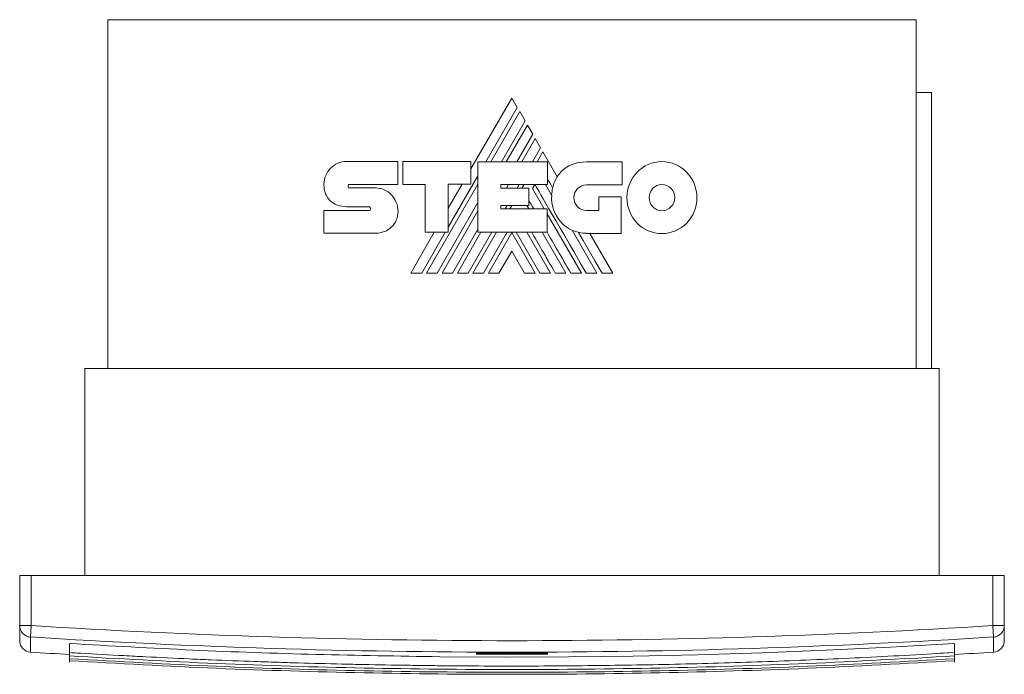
# Model space of a CAD drawing. Header units: millimetres. Extents: x -81 to 675, y -79 to 368.
# Tile 2 of 4: x 192 to 449, y -79 to 92. Entities that reach past the tile are written whole.
import ezdxf

# ---------------------------------------------------------------- set-up
doc = ezdxf.new("R2010")
doc.units = ezdxf.units.MM
doc.linetypes.add('PHANTOM', pattern=[12.7, 6.35, -1.27, 1.27, -1.27, 1.27, -1.27])
doc.layers.add('___VS___', color=7, linetype='Continuous', lineweight=15)

msp = doc.modelspace()

# ---------------------------------------------------------------- linework, layer by layer
at = {"color": 7, "linetype": 'Continuous', "lineweight": 15}
for p, q in [((215.31, 91.69), (215.31, 0.69)), ((215.31, 91.69), (426.31, 91.69)), ((426.31, 0.69), (426.31, 91.69)), ((426.31, 72.69), (430.31, 72.69)), ((430.31, 0.69), (430.31, 72.69)), ((320.76, 71.22), (310.1, 52.77)), ((322.18, 68.79), (320.76, 71.22)), ((314.01, 54.62), (322.18, 68.79)), ((322.81, 67.69), (315.27, 54.62)), ((324.21, 65.29), (322.81, 67.69)), ((318.05, 54.62), (324.21, 65.29)), ((324.83, 64.2), (319.3, 54.62)), ((322.09, 54.62), (326.23, 61.78)), ((326.23, 61.78), (324.83, 64.2)), ((326.85, 60.71), (323.34, 54.62)), ((328.27, 58.24), (326.85, 60.71)), ((326.17, 54.62), (328.27, 58.24)), ((328.88, 57.19), (327.39, 54.62)), ((332.6, 50.72), (328.88, 57.19)), ((277.59, 54.7), (290.99, 54.7)), ((290.99, 54.7), (290.99, 48.72)), ((292.32, 48.72), (292.32, 54.67)), ((292.32, 54.67), (310.1, 54.67)), ((310.1, 54.67), (310.1, 48.77)), ((311.91, 36.21), (311.91, 54.62)), ((311.91, 54.62), (330.07, 54.62)), ((330.07, 54.62), (330.07, 48.67)), ((340.21, 54.57), (349.53, 54.57)), ((349.53, 54.57), (349.53, 48.59)), ((304.17, 37.59), (311.91, 50.98)), ((278.37, 48.72), (290.99, 48.72)), ((278.39, 47.79), (285.2, 47.79)), ((298.1, 48.72), (292.32, 48.72)), ((298.1, 36.21), (298.1, 48.72)), ((298.5, 25.56), (311.91, 48.79)), ((310.1, 48.77), (304.17, 48.77)), ((304.17, 36.21), (304.17, 48.77)), ((307.79, 48.77), (304.17, 42.51)), ((317.93, 48.67), (330.07, 48.67)), ((317.93, 48.67), (317.93, 47.69)), ((317.93, 47.69), (325.16, 47.69)), ((319.34, 47.69), (319.9, 48.67)), ((322.16, 47.69), (322.72, 48.67)), ((323.39, 47.69), (323.95, 48.67)), ((325.16, 47.69), (325.16, 43.19)), ((326.17, 47.61), (326.78, 48.67)), ((326.17, 47.61), (329.24, 42.29)), ((329.58, 48.67), (331.16, 45.93)), ((349.53, 48.59), (340.21, 48.59)), ((301.27, 25.56), (311.91, 43.98)), ((343.43, 41.89), (343.43, 45.44)), ((343.43, 45.44), (349.33, 45.44)), ((349.33, 45.44), (349.33, 35.93)), ((271.73, 41.86), (283.5, 41.86)), ((283.5, 42.86), (277.61, 42.86)), ((302.55, 25.56), (311.91, 41.79)), ((317.93, 43.19), (325.16, 43.19)), ((317.93, 43.19), (317.93, 42.29)), ((317.93, 42.29), (329.97, 42.29)), ((319.03, 42.29), (319.55, 43.19)), ((320.27, 42.29), (320.79, 43.19)), ((324.66, 43.19), (325.18, 42.29)), ((329.97, 36.21), (329.97, 42.29)), ((340.21, 41.89), (343.43, 41.89)), ((329.97, 41.03), (338.92, 25.56)), ((300.53, 36.21), (294.38, 25.56)), ((297.23, 25.56), (303.38, 36.21)), ((298.1, 36.21), (304.17, 36.21)), ((305.3, 25.56), (311.91, 36.99)), ((306.56, 25.56), (312.71, 36.21)), ((309.34, 25.56), (315.5, 36.21)), ((310.61, 25.56), (316.76, 36.21)), ((311.91, 36.21), (329.97, 36.21)), ((313.38, 25.56), (319.56, 36.21)), ((314.64, 25.56), (320.73, 36.13)), ((326.83, 25.56), (320.73, 36.13)), ((328.09, 25.56), (321.92, 36.21)), ((324.68, 36.21), (330.84, 25.56)), ((328.7, 36.21), (334.86, 25.56)), ((336.47, 36.76), (342.94, 25.56)), ((285.2, 35.96), (271.73, 35.96)), ((349.33, 35.93), (340.27, 35.93)), ((347.14, 25.56), (341.15, 35.93)), ((320.73, 31.3), (317.4, 25.56)), ((320.73, 31.3), (324.05, 25.56)), ((215.31, 10.99), (215.31, 2.69)), ((209.31, 0.69), (432.31, 0.69)), ((209.31, 0.69), (209.31, -53.31)), ((432.31, 0.69), (432.31, -53.31)), ((192.31, -66.41), (192.31, -53.31)), ((192.31, -53.31), (195.31, -53.31)), ((195.31, -53.31), (195.31, -66.41)), ((446.31, -53.31), (195.31, -53.31)), ((446.31, -66.41), (446.31, -53.31)), ((446.31, -53.31), (449.31, -53.31)), ((449.31, -53.31), (449.31, -66.41)), ((192.31, -66.41), (195.31, -66.41)), ((192.31, -70.37), (192.31, -66.41)), ((446.31, -66.41), (449.31, -66.41)), ((449.31, -66.41), (449.31, -70.37)), ((205.31, -71.11), (205.31, -73.45)), ((436.31, -71.11), (436.31, -73.45)), ((205.31, -73.45), (205.31, -74.35)), ((205.31, -74.35), (205.31, -75.07)), ((311.51, -73.9), (311.51, -73.63)), ((330.11, -73.63), (330.11, -73.9)), ((432.6, -73.65), (436.31, -73.46)), ((436.31, -73.45), (436.31, -73.46)), ((436.31, -73.46), (436.31, -74.35)), ((436.31, -74.35), (436.31, -75.07)), ((205.31, -75.07), (205.31, -75.6)), ((205.31, -75.6), (205.31, -75.95)), ((436.31, -75.07), (436.31, -75.6)), ((436.31, -75.6), (436.31, -75.95))]:
    msp.add_line(p, q, dxfattribs=at)
at = {"color": 8, "linetype": 'Continuous', "lineweight": 15}
for p, q in [((195.12, -69.4), (195.12, -73.36)), ((446.5, -73.36), (446.5, -69.4))]:
    msp.add_line(p, q, dxfattribs=at)
at = {"color": 7, "linetype": 'Continuous', "lineweight": 15, "flags": 128}
for points in [[(344.32, 25.56), (342.44, 28.8), (340.68, 31.83), (339.38, 34.07), (338.16, 36.17)], [(195.31, -66.41), (195.27, -66.97), (195.24, -67.51), (195.21, -68.01), (195.18, -68.46), (195.15, -68.83), (195.14, -69.12), (195.12, -69.31), (195.12, -69.4)], [(446.31, -66.41), (446.34, -66.97), (446.38, -67.51), (446.41, -68.01), (446.44, -68.46), (446.46, -68.83), (446.48, -69.12), (446.49, -69.31), (446.5, -69.4)], [(436.31, -71.11), (419.55, -72.06), (402.77, -72.86), (385.99, -73.51), (369.19, -74.02), (352.39, -74.37), (335.58, -74.58), (318.76, -74.63), (301.95, -74.54)]]:
    msp.add_lwpolyline(points, dxfattribs=at)
at = {"color": 8, "linetype": 'Continuous', "lineweight": 15, "flags": 128}
msp.add_lwpolyline([(330.11, -73.63), (330.05, -73.62), (330.01, -73.61)], dxfattribs=at)
at = {"color": 7, "linetype": 'Continuous', "lineweight": 15}
for centre, radius, start, end in [((341.31, 45.5), 10.16, 149.0381, 166.8386), ((340.27, 45.08), 9.14, 174.6401, 270), ((195.3, -66.41), 3, 180.0522, 266.4583), ((320.81, 1922.69), 1993.05, 266.38977, 273.61023), ((446.31, -66.41), 3, 273.5417, 359.9479), ((195.31, -70.37), 3, 180, 266.3969), ((320.81, 1922.69), 1996.05, 266.38977, 273.61023), ((446.31, -70.37), 3, 273.6031, 0), ((320.81, 1922.69), 2000, 266.39691, 266.68933), ((320.81, 1922.69), 1996.6, 269.73308, 270.26692), ((320.81, 1922.69), 1996.29, 269.756, 270), ((320.81, 1922.69), 1996.29, 269.756, 270.244), ((320.81, 1922.69), 1996.29, 270, 270.244), ((320.81, 1922.69), 2000, 273.31067, 273.60309)]:
    msp.add_arc(centre, radius, start, end, dxfattribs=at)
at = {"color": 8, "linetype": 'Continuous', "lineweight": 15}
msp.add_arc((311.51, -73.33), 0.3, 269.732, 295.3668, dxfattribs=at)
at = {"color": 7, "linetype": 'Continuous', "lineweight": 15}
for points in [[(273.45, 52.93), (274.51, 54.02), (275.97, 54.7), (277.59, 54.7)], [(333.64, 52.05), (335.16, 53.61), (337.36, 54.57), (340.21, 54.57)], [(353.48, 51.89), (355.13, 53.59), (357.41, 54.65), (359.93, 54.65)], [(359.93, 54.65), (362.45, 54.65), (364.74, 53.59), (366.39, 51.89)], [(271.73, 48.68), (271.73, 50.34), (272.38, 51.84), (273.45, 52.93)], [(332.6, 50.72), (332.9, 51.2), (333.25, 51.65), (333.64, 52.05)], [(350.81, 45.25), (350.81, 47.84), (351.83, 50.19), (353.48, 51.89)], [(366.39, 51.89), (368.05, 50.19), (369.07, 47.84), (369.07, 45.25)], [(331.42, 47.81), (330.89, 48.73), (330.44, 49.51), (330.07, 50.15)], [(273.28, 44.52), (272.3, 45.49), (271.7, 46.88), (271.73, 48.68)], [(278.14, 48.59), (278.05, 48.49), (278.01, 48.35), (278.01, 48.2)], [(278.01, 48.2), (278.01, 48.09), (278.05, 47.99), (278.12, 47.91)], [(278.12, 47.91), (278.19, 47.84), (278.29, 47.79), (278.39, 47.79)], [(278.37, 48.72), (278.28, 48.72), (278.2, 48.67), (278.14, 48.59)], [(285.2, 47.79), (286.81, 47.79), (288.28, 47.09), (289.34, 45.98)], [(340.19, 25.56), (331.66, 40.26), (327.2, 47.96), (326.82, 48.67)], [(331.16, 45.93), (331.2, 46.58), (331.28, 47.21), (331.42, 47.81)], [(337.92, 47.62), (337.34, 47.01), (336.97, 46.18), (336.97, 45.25)], [(340.21, 48.59), (339.32, 48.59), (338.51, 48.22), (337.92, 47.62)], [(357.59, 47.69), (356.98, 47.07), (356.61, 46.2), (356.61, 45.25)], [(359.93, 48.69), (359.01, 48.69), (358.18, 48.31), (357.59, 47.69)], [(362.29, 47.69), (361.68, 48.31), (360.85, 48.69), (359.93, 48.69)], [(363.27, 45.25), (363.27, 46.2), (362.89, 47.06), (362.29, 47.69)], [(277.61, 42.86), (275.91, 42.9), (274.36, 43.46), (273.28, 44.52)], [(289.34, 45.98), (290.4, 44.86), (291.06, 43.32), (291.06, 41.65)], [(326.48, 42.29), (325.91, 43.28), (325.47, 44.05), (325.16, 44.58)], [(336.97, 45.25), (336.97, 44.32), (337.34, 43.47), (337.92, 42.87)], [(353.47, 38.63), (351.83, 40.32), (350.81, 42.66), (350.81, 45.25)], [(356.61, 45.25), (356.61, 44.3), (356.98, 43.44), (357.59, 42.81)], [(362.29, 42.82), (362.89, 43.44), (363.27, 44.3), (363.27, 45.25)], [(369.07, 45.25), (369.07, 42.66), (368.05, 40.33), (366.4, 38.63)], [(283.76, 42.72), (283.69, 42.81), (283.6, 42.86), (283.5, 42.86)], [(283.5, 41.86), (283.61, 41.86), (283.71, 41.91), (283.78, 41.99)], [(283.91, 42.33), (283.91, 42.47), (283.85, 42.61), (283.76, 42.72)], [(283.78, 41.99), (283.86, 42.07), (283.91, 42.2), (283.91, 42.33)], [(291.06, 41.65), (291.06, 40.02), (290.42, 38.61), (289.38, 37.6)], [(337.92, 42.87), (338.51, 42.26), (339.32, 41.89), (340.21, 41.89)], [(357.59, 42.81), (358.18, 42.2), (359.01, 41.81), (359.93, 41.81)], [(359.93, 41.81), (360.85, 41.81), (361.68, 42.2), (362.29, 42.82)], [(359.93, 35.88), (357.41, 35.88), (355.12, 36.93), (353.47, 38.63)], [(366.4, 38.63), (364.74, 36.93), (362.45, 35.88), (359.93, 35.88)], [(289.38, 37.6), (288.31, 36.57), (286.83, 35.96), (285.2, 35.96)], [(332.11, 25.56), (329.52, 30.04), (327.46, 33.58), (325.95, 36.21)], [(336.14, 25.56), (333.69, 29.79), (331.63, 33.35), (329.97, 36.24)]]:
    msp.add_open_spline(points, degree=3, dxfattribs=at)
for points, knots in [([(301.95, -74.54), (291.19, -74.38), (269.69, -74.06), (237.46, -72.91), (216.02, -71.71), (205.31, -71.11)], [0, 0, 0, 0, 0.3335195, 0.6667875, 1, 1, 1, 1]), ([(205.31, -73.45), (206.25, -73.51), (210.99, -73.79), (217.61, -74.17), (227.09, -74.66), (234.67, -75.03), (244.15, -75.44), (251.74, -75.73), (259.33, -75.99), (266.93, -76.22), (274.52, -76.42), (284.02, -76.63), (291.62, -76.76), (299.21, -76.86), (306.81, -76.94), (314.41, -76.98), (323.91, -76.99), (333.41, -76.95), (344.81, -76.84), (356.21, -76.66), (367.61, -76.41), (379, -76.1), (390.38, -75.71), (401.77, -75.26), (417.08, -74.56), (428.59, -73.9), (436.31, -73.45)], [0, 0, 0, 0, 0.012322, 0.061612, 0.086257, 0.135547, 0.160191, 0.209481, 0.234126, 0.258771, 0.30806, 0.332705, 0.381995, 0.40664, 0.431284, 0.480574, 0.505219, 0.554509, 0.603798, 0.653088, 0.702378, 0.751668, 0.800957, 0.850247, 0.899537, 1, 1, 1, 1]), ([(205.31, -74.35), (218.1, -75.06), (243.71, -76.48), (282.23, -77.61), (320.81, -78.02), (359.39, -77.61), (397.91, -76.48), (423.51, -75.06), (436.31, -74.35)], [0, 0, 0, 0, 0.166484, 0.3331043, 0.5, 0.6668972, 0.8335175, 1, 1, 1, 1]), ([(311.51, -73.63), (311.51, -73.62), (311.52, -73.61), (311.62, -73.6), (311.8, -73.59), (312.04, -73.58), (312.22, -73.58), (312.31, -73.58)], [0, 0, 0, 0, 0.142629, 0.357313, 0.571638, 0.785819, 1, 1, 1, 1]), ([(311.81, -73.59), (311.8, -73.63), (311.8, -73.7), (311.75, -73.79), (311.67, -73.85), (311.58, -73.89), (311.53, -73.89), (311.51, -73.9)], [0, 0, 0, 0, 0.214519, 0.429041, 0.643405, 0.857412, 1, 1, 1, 1]), ([(311.6, -73.61), (311.6, -73.61), (311.6, -73.61), (311.62, -73.6), (311.69, -73.6), (311.83, -73.59), (312.06, -73.58), (312.26, -73.58), (312.36, -73.58), (312.37, -73.58)], [0, 0, 0, 0, 0.025228, 0.109321, 0.251246, 0.455074, 0.702578, 0.966542, 1, 1, 1, 1]), ([(329.31, -73.58), (329.4, -73.58), (329.58, -73.58), (329.81, -73.59), (329.95, -73.6), (330.01, -73.61), (330.01, -73.61), (330.01, -73.61)], [0, 0, 0, 0, 0.264899, 0.550712, 0.790224, 0.931643, 1, 1, 1, 1]), ([(329.31, -73.58), (329.37, -73.58), (329.52, -73.58), (329.74, -73.59), (329.94, -73.6), (330.08, -73.61), (330.1, -73.62), (330.11, -73.63)], [0, 0, 0, 0, 0.140132, 0.354703, 0.569665, 0.784838, 1, 1, 1, 1]), ([(330.11, -73.9), (330.07, -73.89), (330.01, -73.89), (329.92, -73.83), (329.85, -73.76), (329.81, -73.67), (329.81, -73.62), (329.81, -73.59)], [0, 0, 0, 0, 0.213615, 0.427208, 0.640969, 0.855073, 1, 1, 1, 1]), ([(205.31, -75.07), (218.1, -75.78), (243.71, -77.2), (282.23, -78.33), (320.81, -78.74), (359.39, -78.33), (397.91, -77.2), (423.51, -75.78), (436.31, -75.07)], [0, 0, 0, 0, 0.166484, 0.3331043, 0.5, 0.6668972, 0.8335175, 1, 1, 1, 1]), ([(205.31, -75.6), (218.1, -76.31), (243.71, -77.73), (282.23, -78.86), (320.81, -79.27), (359.39, -78.86), (397.91, -77.73), (423.51, -76.31), (436.31, -75.6)], [0, 0, 0, 0, 0.166484, 0.3331043, 0.5, 0.6668972, 0.8335175, 1, 1, 1, 1])]:
    msp.add_open_spline(points, degree=3, knots=knots, dxfattribs=at)
at = {"layer": '___VS___', "linetype": 'PHANTOM'}
for p, q in [((271.73, 41.86), (271.73, 35.96)), ((294.38, 25.56), (297.23, 25.56)), ((298.5, 25.56), (301.27, 25.56)), ((302.55, 25.56), (305.3, 25.56)), ((306.56, 25.56), (309.34, 25.56)), ((310.61, 25.56), (313.38, 25.56)), ((314.64, 25.56), (317.4, 25.56)), ((324.05, 25.56), (326.83, 25.56)), ((328.09, 25.56), (330.84, 25.56)), ((332.11, 25.56), (334.86, 25.56)), ((336.14, 25.56), (338.92, 25.56)), ((340.19, 25.56), (342.94, 25.56)), ((344.32, 25.56), (347.14, 25.56))]:
    msp.add_line(p, q, dxfattribs=at)

doc.saveas('drawing.dxf')
